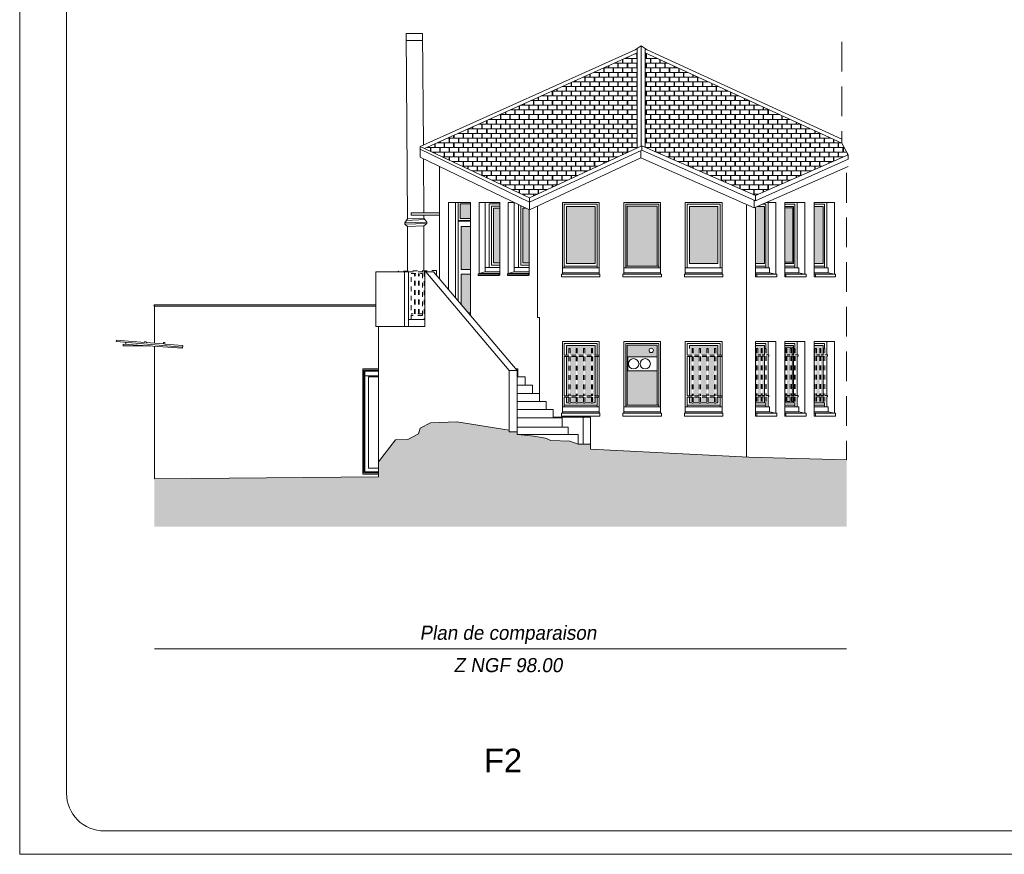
# Model space of a CAD drawing. Extents: x 1304067 to 1304684, y 94 to 123.
# Tile 5 of 57: x 1304114 to 1304135, y 94 to 111. Entities that reach past the tile are written whole.
import ezdxf
from ezdxf.enums import TextEntityAlignment as Align

# ---------------------------------------------------------------- set-up
doc = ezdxf.new("R2010")
doc.units = 0
doc.header["$LTSCALE"] = 0.1
doc.linetypes.add('CACHE', pattern=[9.525, 6.35, -3.175])
doc.linetypes.add('Grille', pattern=[0.4, 0.2, -0.2])
doc.layers.get('0').update_dxf_attribs({"lineweight": 9})
for name, color, linetype, lineweight in [('0_Cadre', 7, 'Continuous', 9), ('_Alti', 115, 'Continuous', 9), ('_Fenêtres', 39, 'Continuous', 9), ('_Fenêtres_Habillage', 7, 'Continuous', 9), ('_Portes', 39, 'Continuous', 9), ('_TN', 37, 'Continuous', 9), ('_Toiture', 250, 'Continuous', 9), ('Bâti_Ligne', 7, 'Continuous', 9), ('Equipement façade', 251, 'Continuous', 9), ('Garde-corps', 251, 'Grille', 9), ('Habillage façade', 251, 'Continuous', 9)]:
    doc.layers.add(name, color=color, linetype=linetype, lineweight=lineweight)
doc.layers.add('_Toiture_Habillage', color=7, linetype='Continuous', lineweight=9, true_color=0xa84e24)
doc.styles.add('ECRITURE2', font='BKANT.TTF', dxfattribs={"width": 1.001, "oblique": 18})
doc.styles.get("Standard").update_dxf_attribs({"font": 'arial.ttf'})
pattern_1 = [(90, (0, 0), (-0.2, 0.2), [0.1, -0.1]), (90, (0.008, 0), (-0.2, 0.2), [0.1, -0.1]), (0, (0, 0.1), (0.2, 0.2), [0.096, -0.104]), (0, (0.104, 0.1), (0.2, 0.2), [0.096, -0.104]), (90, (0.096, 0.1), (-0.2, 0.2), [0.1, -0.1]), (90, (0.104, 0.1), (-0.2, 0.2), [0.1, -0.1]), (0, (0.008, 0), (0.2, 0.2), [0.192, -0.008])]

msp = doc.modelspace()

# ---------------------------------------------------------------- hatches: boundary and pattern name
at = {"layer": '_Fenêtres_Habillage'}
h = msp.add_hatch(color=155, dxfattribs=at)
h.dxf.hatch_style = 1
h.set_gradient(color1=(76, 114, 153), name='CYLINDER')
h.paths.add_polyline_path([(1304123.258, 107.495), (1304123.033, 107.495), (1304123.033, 107.181), (1304123.258, 107.181)])
h = msp.add_hatch(color=155, dxfattribs=at)
h.dxf.hatch_style = 1
h.set_gradient(color1=(76, 114, 153), name='CYLINDER')
h.paths.add_polyline_path([(1304123.883, 107.407), (1304123.745, 107.407), (1304123.745, 106.236), (1304123.883, 106.236)])
h = msp.add_hatch(color=155, dxfattribs=at)
h.dxf.hatch_style = 1
h.set_gradient(color1=(76, 114, 153), name='CYLINDER')
h.paths.add_polyline_path([(1304124.508, 107.371), (1304124.432, 107.407), (1304124.37, 107.407), (1304124.37, 106.236), (1304124.508, 106.236)])
h = msp.add_hatch(color=155, dxfattribs=at)
h.dxf.hatch_style = 1
h.set_gradient(color1=(76, 114, 153), name='CYLINDER')
h.paths.add_polyline_path([(1304125.911, 107.442), (1304125.301, 107.442), (1304125.301, 106.221), (1304125.911, 106.221)])
h = msp.add_hatch(color=155, dxfattribs=at)
h.dxf.hatch_style = 1
h.set_gradient(color1=(76, 114, 153), name='CYLINDER')
h.paths.add_polyline_path([(1304127.24, 107.447), (1304126.598, 107.447), (1304126.598, 106.171), (1304127.24, 106.171)])
h = msp.add_hatch(color=155, dxfattribs=at)
h.dxf.hatch_style = 1
h.set_gradient(color1=(76, 114, 153), name='CYLINDER')
h.paths.add_polyline_path([(1304128.534, 107.442), (1304127.923, 107.442), (1304127.923, 106.221), (1304128.534, 106.221)])
h = msp.add_hatch(color=155, dxfattribs=at)
h.dxf.hatch_style = 1
h.set_gradient(color1=(76, 114, 153), name='CYLINDER')
h.paths.add_polyline_path([(1304129.524, 107.442), (1304129.371, 107.442), (1304129.336, 107.426), (1304129.336, 106.221), (1304129.524, 106.221)])
h = msp.add_hatch(color=155, dxfattribs=at)
h.dxf.hatch_style = 1
h.set_gradient(color1=(76, 114, 153), name='CYLINDER')
h.paths.add_polyline_path([(1304130.128, 107.412), (1304129.958, 107.412), (1304129.958, 106.251), (1304130.128, 106.251)])
h = msp.add_hatch(color=155, dxfattribs=at)
h.dxf.hatch_style = 1
h.set_gradient(color1=(76, 114, 153), name='CYLINDER')
h.paths.add_polyline_path([(1304130.776, 107.442), (1304130.588, 107.442), (1304130.588, 106.221), (1304130.776, 106.221)])
h = msp.add_hatch(color=155, dxfattribs=at)
h.dxf.hatch_style = 1
h.set_gradient(color1=(76, 114, 153), name='CYLINDER')
h.paths.add_polyline_path([(1304123.258, 107.017), (1304123.053, 107.017), (1304123.053, 106.099), (1304123.258, 106.099)])
h = msp.add_hatch(color=155, dxfattribs=at)
h.dxf.hatch_style = 1
h.set_gradient(color1=(76, 114, 153), name='CYLINDER')
h.paths.add_polyline_path([(1304123.258, 106), (1304123.053, 106), (1304123.053, 105.357), (1304123.212, 105.169), (1304123.258, 105.169)])
h = msp.add_hatch(color=155, dxfattribs=at)
h.dxf.hatch_style = 1
h.set_gradient(color1=(76, 114, 153), name='CYLINDER')
h.paths.add_polyline_path([(1304125.509, 104.243), (1304125.379, 104.243), (1304125.379, 103.399), (1304125.509, 103.399)])
h.paths.add_polyline_path([(1304125.669, 104.243), (1304125.534, 104.243), (1304125.534, 103.399), (1304125.669, 103.399)])
h.paths.add_polyline_path([(1304125.834, 104.243), (1304125.694, 104.243), (1304125.694, 103.399), (1304125.834, 103.399)])
h.paths.add_polyline_path([(1304125.911, 104.243), (1304125.86, 104.243), (1304125.86, 103.399), (1304125.911, 103.399)])
h.paths.add_polyline_path([(1304125.911, 104.473), (1304125.301, 104.473), (1304125.301, 104.272), (1304125.354, 104.272), (1304125.354, 104.409), (1304125.379, 104.409), (1304125.379, 104.272), (1304125.509, 104.272), (1304125.509, 104.409), (1304125.534, 104.409), (1304125.534, 104.272), (1304125.669, 104.272), (1304125.669, 104.409), (1304125.694, 104.409), (1304125.694, 104.272), (1304125.834, 104.272), (1304125.834, 104.409), (1304125.86, 104.409), (1304125.86, 104.272), (1304125.911, 104.272)])
h.paths.add_polyline_path([(1304125.301, 104.243), (1304125.301, 103.399), (1304125.354, 103.399), (1304125.354, 104.243)])
h.paths.add_polyline_path([(1304125.694, 103.253), (1304125.834, 103.253), (1304125.834, 103.37), (1304125.694, 103.37)])
h.paths.add_polyline_path([(1304125.301, 103.253), (1304125.354, 103.253), (1304125.354, 103.37), (1304125.301, 103.37)])
h.paths.add_polyline_path([(1304125.379, 103.253), (1304125.509, 103.253), (1304125.509, 103.37), (1304125.379, 103.37)])
h.paths.add_polyline_path([(1304125.86, 103.253), (1304125.911, 103.253), (1304125.911, 103.37), (1304125.86, 103.37)])
h.paths.add_polyline_path([(1304125.534, 103.253), (1304125.669, 103.253), (1304125.669, 103.37), (1304125.534, 103.37)])
h = msp.add_hatch(color=155, dxfattribs=at)
h.dxf.hatch_style = 1
h.set_gradient(color1=(76, 114, 153), name='CYLINDER')
h.paths.add_polyline_path([(1304127.24, 104.479), (1304126.598, 104.479), (1304126.598, 103.203), (1304127.24, 103.203), (1304127.24, 103.934), (1304126.61, 103.934), (1304126.61, 104.233), (1304127.24, 104.233)])
edge = h.paths.add_edge_path(flags=16)
edge.add_arc((1304127.109, 104.371), 0.0461, -180, 0, ccw=False)
edge.add_arc((1304127.109, 104.371), 0.0461, 0, 180, ccw=False)
h = msp.add_hatch(color=155, dxfattribs=at)
h.dxf.hatch_style = 1
h.set_gradient(color1=(76, 114, 153), name='CYLINDER')
h.paths.add_polyline_path([(1304128.136, 104.243), (1304128.007, 104.243), (1304128.007, 103.399), (1304128.136, 103.399)])
h.paths.add_polyline_path([(1304128.296, 104.243), (1304128.162, 104.243), (1304128.162, 103.399), (1304128.296, 103.399)])
h.paths.add_polyline_path([(1304128.461, 104.243), (1304128.322, 104.243), (1304128.322, 103.399), (1304128.461, 103.399)])
h.paths.add_polyline_path([(1304128.534, 104.243), (1304128.487, 104.243), (1304128.487, 103.399), (1304128.534, 103.399)])
h.paths.add_polyline_path([(1304128.534, 104.473), (1304127.923, 104.473), (1304127.923, 104.272), (1304127.981, 104.272), (1304127.981, 104.409), (1304128.007, 104.409), (1304128.007, 104.272), (1304128.136, 104.272), (1304128.136, 104.409), (1304128.162, 104.409), (1304128.162, 104.272), (1304128.296, 104.272), (1304128.296, 104.409), (1304128.322, 104.409), (1304128.322, 104.272), (1304128.461, 104.272), (1304128.461, 104.409), (1304128.487, 104.409), (1304128.487, 104.272), (1304128.534, 104.272)])
h.paths.add_polyline_path([(1304127.923, 104.243), (1304127.923, 103.399), (1304127.981, 103.399), (1304127.981, 104.243)])
h.paths.add_polyline_path([(1304128.322, 103.253), (1304128.461, 103.253), (1304128.461, 103.37), (1304128.322, 103.37)])
h.paths.add_polyline_path([(1304127.923, 103.253), (1304127.981, 103.253), (1304127.981, 103.37), (1304127.923, 103.37)])
h.paths.add_polyline_path([(1304128.007, 103.253), (1304128.136, 103.253), (1304128.136, 103.37), (1304128.007, 103.37)])
h.paths.add_polyline_path([(1304128.487, 103.253), (1304128.534, 103.253), (1304128.534, 103.37), (1304128.487, 103.37)])
h.paths.add_polyline_path([(1304128.162, 103.253), (1304128.296, 103.253), (1304128.296, 103.37), (1304128.162, 103.37)])
h = msp.add_hatch(color=155, dxfattribs=at)
h.dxf.hatch_style = 1
h.set_gradient(color1=(76, 114, 153), name='CYLINDER')
h.paths.add_polyline_path([(1304129.382, 104.248), (1304129.453, 104.248), (1304129.453, 103.407), (1304129.382, 103.407)])
h.paths.add_polyline_path([(1304129.336, 104.277), (1304129.336, 104.473), (1304129.524, 104.473), (1304129.524, 104.277), (1304129.478, 104.277), (1304129.478, 104.414), (1304129.453, 104.414), (1304129.453, 104.277), (1304129.382, 104.277), (1304129.382, 104.414), (1304129.357, 104.414), (1304129.357, 104.277)])
h.paths.add_polyline_path([(1304129.524, 104.248), (1304129.524, 103.407), (1304129.478, 103.407), (1304129.478, 104.248)])
h.paths.add_polyline_path([(1304129.336, 103.407), (1304129.336, 104.248), (1304129.357, 104.248), (1304129.357, 103.407)])
h.paths.add_polyline_path([(1304129.453, 103.253), (1304129.382, 103.253), (1304129.382, 103.379), (1304129.453, 103.379)])
h.paths.add_polyline_path([(1304129.357, 103.253), (1304129.336, 103.253), (1304129.336, 103.379), (1304129.357, 103.379)])
h.paths.add_polyline_path([(1304129.524, 103.379), (1304129.524, 103.253), (1304129.478, 103.253), (1304129.478, 103.379)])
h = msp.add_hatch(color=155, dxfattribs=at)
h.dxf.hatch_style = 1
h.set_gradient(color1=(76, 114, 153), name='CYLINDER')
h.paths.add_polyline_path([(1304130.005, 104.248), (1304130.075, 104.248), (1304130.075, 103.407), (1304130.005, 103.407)])
h.paths.add_polyline_path([(1304129.958, 104.277), (1304129.958, 104.443), (1304130.128, 104.443), (1304130.128, 104.277), (1304130.101, 104.277), (1304130.101, 104.414), (1304130.075, 104.414), (1304130.075, 104.277), (1304130.005, 104.277), (1304130.005, 104.414), (1304129.979, 104.414), (1304129.979, 104.277)])
h.paths.add_polyline_path([(1304130.128, 104.248), (1304130.128, 103.407), (1304130.101, 103.407), (1304130.101, 104.248)])
h.paths.add_polyline_path([(1304129.958, 103.407), (1304129.958, 104.248), (1304129.979, 104.248), (1304129.979, 103.407)])
h.paths.add_polyline_path([(1304130.075, 103.283), (1304130.005, 103.283), (1304130.005, 103.379), (1304130.075, 103.379)])
h.paths.add_polyline_path([(1304129.979, 103.283), (1304129.958, 103.283), (1304129.958, 103.379), (1304129.979, 103.379)])
h.paths.add_polyline_path([(1304130.128, 103.379), (1304130.128, 103.283), (1304130.101, 103.283), (1304130.101, 103.379)])
h = msp.add_hatch(color=155, dxfattribs=at)
h.dxf.hatch_style = 1
h.set_gradient(color1=(76, 114, 153), name='CYLINDER')
h.paths.add_polyline_path([(1304130.634, 104.248), (1304130.705, 104.248), (1304130.705, 103.407), (1304130.634, 103.407)])
h.paths.add_polyline_path([(1304130.588, 104.277), (1304130.588, 104.473), (1304130.776, 104.473), (1304130.776, 104.277), (1304130.73, 104.277), (1304130.73, 104.414), (1304130.705, 104.414), (1304130.705, 104.277), (1304130.634, 104.277), (1304130.634, 104.414), (1304130.609, 104.414), (1304130.609, 104.277)])
h.paths.add_polyline_path([(1304130.776, 104.248), (1304130.776, 103.407), (1304130.73, 103.407), (1304130.73, 104.248)])
h.paths.add_polyline_path([(1304130.588, 103.407), (1304130.588, 104.248), (1304130.609, 104.248), (1304130.609, 103.407)])
h.paths.add_polyline_path([(1304130.705, 103.253), (1304130.634, 103.253), (1304130.634, 103.379), (1304130.705, 103.379)])
h.paths.add_polyline_path([(1304130.609, 103.253), (1304130.588, 103.253), (1304130.588, 103.379), (1304130.609, 103.379)])
h.paths.add_polyline_path([(1304130.776, 103.379), (1304130.776, 103.253), (1304130.73, 103.253), (1304130.73, 103.379)])
at = {"layer": '_TN'}
h = msp.add_hatch(dxfattribs=at)
h.set_pattern_fill('G_GEOLOG_2', color=256, scale=0.5)
h.set_pattern_definition([(0, (0, 0), (0.5, 0.5), [0.125, -0.375]), (0, (0, 0.05), (0.5, 0.5), [0.125, -0.375]), (90, (0.3, 0.1), (-0.5, 0.5), [0.125, -0.375]), (90, (0.35, 0.1), (-0.5, 0.5), [0.125, -0.375]), (45, (0.375, 0.05), (6e-17, 0.50000000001), [0.125, -0.582106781]), (45, (0.41, 0.015), (6e-17, 0.50000000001), [0.125, -0.582106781]), (135, (0.25, 0.275), (-0.50000000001, 6e-17), [0.125, -0.582106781]), (135, (0.285, 0.31), (-0.50000000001, 6e-17), [0.125, -0.582106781]), (26.5650512, (0.375, 0.275), (0.5, 2e-10), [0.125, -0.9930339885]), (26.5650512, (0.395, 0.23), (0.5, 2e-10), [0.125, -0.9930339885]), (26.5650512, (0.175, 0.475), (0.5, 2e-10), [0.125, -0.9930339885]), (26.5650512, (0.195, 0.43), (0.5, 2e-10), [0.125, -0.9930339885]), (63.43494882, (0.125, 0.125), (2.5e-11, 0.5), [0.125, -0.9930339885]), (63.43494882, (0.17, 0.1), (2.5e-11, 0.5), [0.125, -0.9930339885]), (63.43494882, (0.07, 0.3), (2.5e-11, 0.5), [0.125, -0.9930339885]), (63.43494882, (0.025, 0.325), (2.5e-11, 0.5), [0.125, -0.9930339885]), (116.5650512, (0.445, 0.345), (-2e-10, 0.5), [0.125, -0.9930339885]), (116.5650512, (0.4, 0.325), (-2e-10, 0.5), [0.125, -0.9930339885]), (153.43494882, (0.075, 0.125), (-0.5, 2.5e-11), [0.125, -0.9930339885]), (153.43494882, (0.095, 0.17), (-0.5, 2.5e-11), [0.125, -0.9930339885])])
h.paths.add_polyline_path([(1304131.275, 102.036), (1304129.142, 102.092), (1304129.142, 102.094), (1304125.813, 102.264), (1304125.813, 102.367), (1304125.658, 102.367), (1304125.552, 102.367), (1304125.373, 102.432), (1304124.969, 102.445), (1304124.853, 102.499), (1304124.608, 102.541), (1304124.269, 102.574), (1304124.249, 102.574), (1304124.249, 102.636), (1304124.165, 102.636), (1304124.081, 102.636), (1304124.081, 102.672), (1304122.961, 102.846), (1304122.402, 102.822), (1304122.18, 102.709), (1304122.146, 102.591), (1304121.922, 102.473), (1304121.656, 102.462), (1304121.295, 101.996), (1304121.295, 101.672), (1304116.514, 101.629), (1304116.514, 100.611), (1304131.275, 100.611)])
at = {"layer": '_Toiture_Habillage'}
h = msp.add_hatch(dxfattribs=at)
h.set_pattern_fill('G_TUILE_6', color=256, scale=0.2)
h.set_pattern_definition(pattern_1)
h.paths.add_polyline_path([(1304126.811, 110.721), (1304122.273, 108.678), (1304124.517, 107.624), (1304126.811, 108.688)])
h = msp.add_hatch(dxfattribs=at)
h.set_pattern_fill('G_TUILE_6', color=256, scale=0.2)
h.set_pattern_definition(pattern_1)
h.paths.add_polyline_path([(1304126.979, 110.719), (1304126.979, 108.703), (1304129.333, 107.675), (1304131.314, 108.544), (1304131.176, 108.791)])

# ---------------------------------------------------------------- linework, layer by layer
at = {"layer": '0_Cadre'}
msp.add_lwpolyline([(1304113.641, 123.32), (1304155.641, 123.32), (1304155.641, 93.62), (1304113.641, 93.62)], close=True, dxfattribs=at)
msp.add_lwpolyline([(1304115.441, 94.12), (1304154.341, 94.12, 0.414214), (1304155.141, 94.92), (1304155.141, 122.02, 0.414214), (1304154.341, 122.82), (1304115.441, 122.82, 0.414214), (1304114.641, 122.02), (1304114.641, 94.92, 0.414214)], format="xyb", close=True, dxfattribs=at)
at = {"layer": '_Alti'}
msp.add_line((1304116.514, 98), (1304131.275, 98), dxfattribs=at)
at = {"layer": '_Fenêtres', "elevation": 0}
for points in [[(1304123.883, 107.499), (1304123.653, 107.499), (1304123.653, 106.137)], [(1304123.883, 107.451), (1304123.701, 107.451), (1304123.701, 106.192), (1304123.883, 106.192)], [(1304123.883, 107.407), (1304123.745, 107.407), (1304123.745, 106.236), (1304123.883, 106.236)], [(1304124.278, 107.481), (1304124.278, 106.137)], [(1304124.34, 107.451), (1304124.326, 107.451), (1304124.326, 106.192), (1304124.508, 106.192)], [(1304124.432, 107.407), (1304124.37, 107.407), (1304124.37, 106.236), (1304124.508, 106.236)], [(1304125.255, 106.133), (1304125.255, 107.488), (1304125.957, 107.488), (1304125.957, 106.133)], [(1304126.566, 106.133), (1304126.566, 107.488), (1304127.269, 107.488), (1304127.269, 106.133)], [(1304127.877, 106.133), (1304127.877, 107.488), (1304128.58, 107.488), (1304128.58, 106.133)], [(1304123.883, 106.137), (1304123.565, 106.137)], [(1304124.508, 106.137), (1304124.19, 106.137)], [(1304125.957, 106.171), (1304125.255, 106.171)], [(1304127.269, 106.171), (1304126.566, 106.171)], [(1304125.255, 104.272), (1304125.255, 104.519), (1304125.957, 104.519), (1304125.957, 104.272)], [(1304125.301, 104.272), (1304125.301, 104.473), (1304125.911, 104.473), (1304125.911, 104.272)], [(1304126.566, 103.164), (1304126.566, 104.519), (1304127.269, 104.519), (1304127.269, 103.164)], [(1304127.877, 104.272), (1304127.877, 104.519), (1304128.58, 104.519), (1304128.58, 104.272)], [(1304127.923, 104.409), (1304127.923, 104.473), (1304128.534, 104.473), (1304128.534, 104.272)], [(1304125.255, 103.399), (1304125.255, 104.243)], [(1304125.301, 103.399), (1304125.301, 104.243)], [(1304125.911, 104.243), (1304125.911, 103.399)], [(1304125.957, 104.243), (1304125.957, 103.399)], [(1304127.877, 103.399), (1304127.877, 104.243)], [(1304127.923, 103.399), (1304127.923, 104.243)], [(1304128.534, 104.243), (1304128.534, 103.399)], [(1304128.58, 104.243), (1304128.58, 103.399)], [(1304125.255, 103.164), (1304125.255, 103.37)], [(1304125.354, 103.253), (1304125.301, 103.253), (1304125.301, 103.37)], [(1304125.911, 103.37), (1304125.911, 103.253), (1304125.86, 103.253)], [(1304125.957, 103.37), (1304125.957, 103.164)], [(1304127.877, 103.164), (1304127.877, 103.37)], [(1304127.981, 103.253), (1304127.923, 103.253), (1304127.923, 103.37)], [(1304128.534, 103.37), (1304128.534, 103.253), (1304128.487, 103.253)], [(1304128.58, 103.37), (1304128.58, 103.164)], [(1304125.957, 103.203), (1304125.255, 103.203)], [(1304125.509, 103.253), (1304125.379, 103.253)], [(1304125.669, 103.253), (1304125.534, 103.253)], [(1304125.834, 103.253), (1304125.694, 103.253)], [(1304127.269, 103.203), (1304126.566, 103.203)], [(1304128.58, 103.203), (1304127.877, 103.203)], [(1304128.136, 103.253), (1304128.007, 103.253)], [(1304128.296, 103.253), (1304128.162, 103.253)], [(1304128.461, 103.253), (1304128.322, 103.253)]]:
    msp.add_lwpolyline(points, dxfattribs=at)
for points in [[(1304125.911, 106.221), (1304125.301, 106.221), (1304125.301, 107.442), (1304125.911, 107.442)], [(1304127.24, 107.447), (1304126.598, 107.447), (1304126.598, 106.171), (1304127.24, 106.171)], [(1304128.534, 106.221), (1304127.923, 106.221), (1304127.923, 107.442), (1304128.534, 107.442)], [(1304127.24, 104.479), (1304126.598, 104.479), (1304126.598, 103.203), (1304127.24, 103.203)]]:
    msp.add_lwpolyline(points, close=True, dxfattribs=at)
at = {"layer": '_Fenêtres', "elevation": 0, "flags": 128}
for points in [[(1304129.336, 106.221), (1304129.524, 106.221), (1304129.524, 107.442), (1304129.371, 107.442)], [(1304129.476, 107.488), (1304129.553, 107.488), (1304129.553, 106.133)], [(1304129.958, 107.488), (1304130.175, 107.488), (1304130.175, 106.133)], [(1304129.958, 106.221), (1304130.147, 106.221), (1304130.147, 107.442), (1304129.958, 107.442)], [(1304129.958, 106.251), (1304130.128, 106.251), (1304130.128, 107.412), (1304129.958, 107.412)], [(1304130.588, 107.488), (1304130.804, 107.488), (1304130.804, 106.133)], [(1304130.588, 106.221), (1304130.776, 106.221), (1304130.776, 107.442), (1304130.588, 107.442)], [(1304129.553, 106.171), (1304129.336, 106.171)], [(1304130.175, 106.171), (1304129.958, 106.171)], [(1304130.804, 106.171), (1304130.588, 106.171)], [(1304129.336, 104.519), (1304129.553, 104.519), (1304129.553, 104.414)], [(1304129.524, 104.277), (1304129.524, 104.473), (1304129.336, 104.473)], [(1304129.958, 104.519), (1304130.175, 104.519), (1304130.175, 104.414)], [(1304130.147, 104.277), (1304130.147, 104.473), (1304129.958, 104.473)], [(1304130.128, 104.277), (1304130.128, 104.443), (1304129.958, 104.443)], [(1304130.588, 104.519), (1304130.804, 104.519), (1304130.804, 104.414)], [(1304130.776, 104.277), (1304130.776, 104.473), (1304130.588, 104.473)], [(1304128.534, 104.243), (1304128.534, 103.399)], [(1304129.524, 103.407), (1304129.524, 104.248)], [(1304130.128, 103.407), (1304130.128, 104.248)], [(1304130.147, 103.407), (1304130.147, 104.248)], [(1304130.776, 103.407), (1304130.776, 104.248)], [(1304129.478, 103.253), (1304129.524, 103.253), (1304129.524, 103.379)], [(1304130.101, 103.253), (1304130.147, 103.253), (1304130.147, 103.379)], [(1304130.101, 103.283), (1304130.128, 103.283), (1304130.128, 103.379)], [(1304130.73, 103.253), (1304130.776, 103.253), (1304130.776, 103.379)], [(1304129.336, 103.253), (1304129.357, 103.253)], [(1304129.553, 103.203), (1304129.336, 103.203)], [(1304129.382, 103.253), (1304129.453, 103.253)], [(1304129.553, 103.252), (1304129.553, 103.164)], [(1304129.958, 103.283), (1304129.979, 103.283)], [(1304129.958, 103.253), (1304129.979, 103.253)], [(1304130.175, 103.203), (1304129.958, 103.203)], [(1304130.005, 103.283), (1304130.075, 103.283)], [(1304130.005, 103.253), (1304130.075, 103.253)], [(1304130.175, 103.252), (1304130.175, 103.164)], [(1304130.588, 103.253), (1304130.609, 103.253)], [(1304130.804, 103.203), (1304130.588, 103.203)], [(1304130.634, 103.253), (1304130.705, 103.253)], [(1304130.804, 103.252), (1304130.804, 103.164)]]:
    msp.add_lwpolyline(points, dxfattribs=at)
at = {"layer": '_Portes', "linetype": 'Continuous', "elevation": 0}
for points in [[(1304122.989, 107.528), (1304122.989, 105.433)], [(1304123.258, 107.181), (1304123.033, 107.181), (1304123.033, 107.495), (1304123.258, 107.495)], [(1304122.989, 107.14), (1304123.258, 107.14)], [(1304122.989, 107.126), (1304123.258, 107.126)], [(1304123.258, 107.017), (1304123.053, 107.017), (1304123.053, 106.099)], [(1304123.053, 106.099), (1304123.258, 106.099)], [(1304123.053, 106), (1304123.053, 105.357)], [(1304123.053, 106), (1304123.258, 106)], [(1304123.258, 105.169), (1304123.212, 105.169)], [(1304121.295, 101.757), (1304120.981, 101.757), (1304120.981, 103.949), (1304121.295, 103.949)], [(1304121.295, 101.779), (1304121.003, 101.779), (1304121.003, 103.927), (1304121.295, 103.927)], [(1304121.003, 103.829), (1304121.295, 103.829)], [(1304121.295, 101.858), (1304121.083, 101.858), (1304121.083, 103.81), (1304121.295, 103.81)]]:
    msp.add_lwpolyline(points, dxfattribs=at)
at = {"layer": '_TN', "linetype": 'Continuous', "elevation": 0, "flags": 128}
for points in [[(1304121.295, 101.996), (1304121.656, 102.462), (1304121.922, 102.473), (1304122.146, 102.591), (1304122.18, 102.709), (1304122.402, 102.822), (1304122.961, 102.846), (1304124.081, 102.672)], [(1304124.081, 102.636), (1304124.165, 102.636), (1304124.249, 102.636), (1304124.249, 102.574), (1304124.269, 102.574), (1304124.608, 102.541), (1304124.853, 102.499), (1304124.969, 102.445), (1304125.373, 102.432), (1304125.552, 102.367), (1304125.658, 102.367), (1304125.813, 102.367), (1304125.813, 102.264), (1304129.195, 102.091), (1304131.275, 102.036)], [(1304116.514, 101.629), (1304121.295, 101.672)]]:
    msp.add_lwpolyline(points, dxfattribs=at)
at = {"layer": '_Toiture', "linetype": 'Continuous', "elevation": 0, "flags": 128}
for points in [[(1304122.18, 108.722), (1304126.765, 110.786)], [(1304122.273, 108.678), (1304126.811, 110.721)], [(1304126.765, 110.786), (1304126.893, 110.87)], [(1304126.811, 108.688), (1304126.811, 110.816)], [(1304126.895, 108.727), (1304126.893, 110.87)], [(1304127.026, 110.783), (1304126.893, 110.87)], [(1304126.979, 108.703), (1304126.979, 110.814)], [(1304126.979, 110.719), (1304131.176, 108.791)], [(1304127.026, 110.783), (1304131.176, 108.876)], [(1304124.517, 107.624), (1304122.18, 108.722)], [(1304122.18, 108.665), (1304122.18, 108.722)], [(1304129.333, 107.562), (1304126.91, 108.642), (1304124.517, 107.532), (1304122.18, 108.665)], [(1304124.517, 107.367), (1304122.182, 108.491), (1304122.182, 108.664)], [(1304124.517, 107.532), (1304124.517, 107.624), (1304126.91, 108.733), (1304129.333, 107.675), (1304129.333, 107.562)], [(1304126.89, 108.48), (1304126.89, 108.633)], [(1304126.91, 108.733), (1304126.91, 108.642)], [(1304124.517, 107.532), (1304124.517, 107.367), (1304126.89, 108.48), (1304129.306, 107.413), (1304129.306, 107.577)], [(1304129.333, 107.675), (1304131.314, 108.544)], [(1304129.333, 107.562), (1304131.314, 108.453)], [(1304129.306, 107.413), (1304131.307, 108.293)], [(1304115.7, 104.558), (1304115.702, 104.589)], [(1304115.702, 104.589), (1304116.308, 104.54), (1304116.309, 104.558)], [(1304115.7, 104.558), (1304117.116, 104.443)], [(1304115.849, 104.467), (1304115.851, 104.507)], [(1304115.849, 104.467), (1304116.432, 104.467)], [(1304115.851, 104.507), (1304117.114, 104.421)], [(1304115.908, 104.541), (1304115.905, 104.503)], [(1304116.309, 104.558), (1304116.338, 104.556)], [(1304116.338, 104.556), (1304116.337, 104.538), (1304116.708, 104.508), (1304116.71, 104.538)], [(1304116.71, 104.538), (1304116.739, 104.536)], [(1304116.739, 104.536), (1304116.737, 104.506), (1304117.118, 104.475)], [(1304117.114, 104.421), (1304117.118, 104.475)]]:
    msp.add_lwpolyline(points, dxfattribs=at)
at = {"layer": 'Bâti_Ligne', "linetype": 'CACHE', "elevation": 0, "flags": 128}
msp.add_lwpolyline([(1304131.176, 110.953), (1304131.176, 108.876), (1304131.176, 108.791), (1304131.314, 108.544), (1304131.314, 108.453), (1304131.307, 108.45), (1304131.307, 108.293), (1304131.275, 108.279), (1304131.275, 102.036)], dxfattribs=at)
at = {"layer": 'Bâti_Ligne', "linetype": 'Continuous', "elevation": 0, "flags": 128}
for points in [[(1304122.593, 108.293), (1304122.593, 105.901)], [(1304122.933, 107.528), (1304122.933, 105.499)], [(1304123.565, 107.528), (1304123.565, 106.046)], [(1304124.062, 106.014), (1304124.062, 107.528), (1304124.181, 107.528)], [(1304124.19, 107.524), (1304124.19, 106.046)], [(1304124.508, 107.371), (1304124.508, 106.014), (1304124.062, 106.014)], [(1304122.284, 106.048), (1304122.284, 104.88), (1304121.237, 104.88), (1304121.237, 106.048), (1304121.936, 106.048)], [(1304121.848, 106.048), (1304121.848, 104.88)], [(1304121.936, 106.048), (1304121.936, 104.88)], [(1304122.27, 106.048), (1304122.468, 106.048)], [(1304122.303, 106.048), (1304124.081, 103.945)], [(1304122.468, 106.048), (1304124.249, 103.944)], [(1304123.417, 105.997), (1304123.437, 106.014)], [(1304123.565, 106.046), (1304123.437, 106.014)], [(1304123.883, 106.046), (1304123.565, 106.046)], [(1304123.868, 105.997), (1304123.883, 106.014)], [(1304123.868, 105.966), (1304123.883, 105.978)], [(1304123.883, 106.014), (1304123.883, 105.978)], [(1304124.044, 105.997), (1304124.062, 106.014)], [(1304124.19, 106.046), (1304124.062, 106.014)], [(1304124.508, 106.046), (1304124.19, 106.046)], [(1304124.49, 105.997), (1304124.508, 106.014)], [(1304124.49, 105.966), (1304124.508, 105.978)], [(1304124.508, 105.978), (1304124.508, 106.014)], [(1304116.514, 105.34), (1304121.237, 105.34)], [(1304121.237, 105.316), (1304116.514, 105.316), (1304116.514, 104.523)], [(1304122.284, 105.032), (1304121.936, 105.032)], [(1304121.295, 101.67), (1304121.295, 104.88)], [(1304116.514, 104.462), (1304116.514, 101.629)], [(1304124.219, 103.98), (1304124.263, 103.98), (1304124.263, 103.803)], [(1304124.421, 103.803), (1304124.249, 103.803)], [(1304124.421, 103.803), (1304124.421, 103.626)], [(1304124.579, 103.626), (1304124.249, 103.626)], [(1304124.579, 103.626), (1304124.579, 103.452)], [(1304124.729, 103.452), (1304124.249, 103.452)], [(1304124.867, 103.109), (1304124.867, 103.277), (1304124.249, 103.277)], [(1304125.017, 102.931), (1304125.017, 103.109), (1304124.249, 103.109)], [(1304124.257, 102.931), (1304125.211, 102.931)], [(1304125.211, 102.931), (1304125.211, 102.733)], [(1304125.552, 102.574), (1304125.552, 102.367)]]:
    msp.add_lwpolyline(points, dxfattribs=at)
at = {"layer": 'Bâti_Ligne', "linetype": 'Continuous', "elevation": 0}
for points in [[(1304122.789, 105.67), (1304122.789, 107.528), (1304123.258, 107.528), (1304123.258, 105.115)], [(1304121.295, 101.732), (1304120.957, 101.732), (1304120.957, 103.974), (1304121.295, 103.974)]]:
    msp.add_lwpolyline(points, dxfattribs=at)
at = {"layer": 'Bâti_Ligne', "linetype": 'Continuous', "elevation": 0, "flags": 128}
for points in [[(1304123.437, 106.014), (1304123.437, 107.528), (1304123.883, 107.528), (1304123.883, 106.014)], [(1304123.417, 105.997), (1304123.868, 105.997), (1304123.868, 105.966), (1304123.417, 105.966)], [(1304124.044, 105.997), (1304124.49, 105.997), (1304124.49, 105.966), (1304124.044, 105.966)]]:
    msp.add_lwpolyline(points, close=True, dxfattribs=at)
at = {"layer": 'Bâti_Ligne', "elevation": 0}
for points in [[(1304125.215, 107.528), (1304125.997, 107.528), (1304125.997, 105.996), (1304125.215, 105.996)], [(1304129.958, 105.996), (1304130.388, 105.996), (1304130.388, 107.528), (1304129.958, 107.528)], [(1304130.588, 105.996), (1304131.018, 105.996), (1304131.018, 107.528), (1304130.588, 107.528)], [(1304125.215, 104.559), (1304125.997, 104.559), (1304125.997, 103.028), (1304125.215, 103.028)], [(1304129.336, 103.028), (1304129.766, 103.028), (1304129.766, 104.559), (1304129.336, 104.559)], [(1304129.958, 103.028), (1304130.388, 103.028), (1304130.388, 104.559), (1304129.958, 104.559)], [(1304130.588, 103.028), (1304131.018, 103.028), (1304131.018, 104.559), (1304130.588, 104.559)]]:
    msp.add_lwpolyline(points, close=True, dxfattribs=at)
at = {"layer": 'Bâti_Ligne', "elevation": 0, "flags": 128}
for points in [[(1304126.526, 107.528), (1304127.309, 107.528), (1304127.309, 105.996), (1304126.526, 105.996)], [(1304127.837, 107.528), (1304128.62, 107.528), (1304128.62, 105.996), (1304127.837, 105.996)], [(1304126.017, 105.996), (1304125.195, 105.996), (1304125.195, 105.939), (1304126.017, 105.939)], [(1304127.329, 105.996), (1304126.506, 105.996), (1304126.506, 105.939), (1304127.329, 105.939)], [(1304128.64, 105.996), (1304127.817, 105.996), (1304127.817, 105.939), (1304128.64, 105.939)], [(1304129.336, 105.996), (1304129.79, 105.996), (1304129.79, 105.939), (1304129.336, 105.939)], [(1304129.958, 105.996), (1304130.413, 105.996), (1304130.413, 105.939), (1304129.958, 105.939)], [(1304130.588, 105.996), (1304131.042, 105.996), (1304131.042, 105.939), (1304130.588, 105.939)], [(1304126.526, 104.559), (1304127.309, 104.559), (1304127.309, 103.028), (1304126.526, 103.028)], [(1304127.837, 104.559), (1304128.62, 104.559), (1304128.62, 103.028), (1304127.837, 103.028)], [(1304126.017, 103.028), (1304125.195, 103.028), (1304125.195, 102.97), (1304126.017, 102.97)], [(1304127.329, 103.028), (1304126.506, 103.028), (1304126.506, 102.97), (1304127.329, 102.97)], [(1304128.64, 103.028), (1304127.817, 103.028), (1304127.817, 102.97), (1304128.64, 102.97)], [(1304129.336, 103.028), (1304129.79, 103.028), (1304129.79, 102.97), (1304129.336, 102.97)], [(1304129.958, 103.028), (1304130.413, 103.028), (1304130.413, 102.97), (1304129.958, 102.97)], [(1304130.588, 103.028), (1304131.042, 103.028), (1304131.042, 102.97), (1304130.588, 102.97)]]:
    msp.add_lwpolyline(points, close=True, dxfattribs=at)
at = {"layer": 'Bâti_Ligne', "elevation": 0}
msp.add_lwpolyline([(1304129.336, 107.426), (1304129.336, 105.996), (1304129.766, 105.996), (1304129.766, 107.528), (1304129.567, 107.528)], dxfattribs=at)
at = {"layer": 'Bâti_Ligne', "elevation": 0, "flags": 128}
for points in [[(1304129.603, 107.528), (1304129.603, 106.133)], [(1304130.225, 107.528), (1304130.225, 106.133)], [(1304130.855, 107.528), (1304130.855, 106.133)], [(1304124.729, 103.277), (1304124.729, 105.069), (1304124.685, 105.069), (1304124.685, 107.442)], [(1304129.142, 107.469), (1304129.142, 102.094)], [(1304125.215, 106.133), (1304125.997, 106.133)], [(1304126.526, 106.133), (1304127.309, 106.133)], [(1304127.837, 106.133), (1304128.62, 106.133)], [(1304129.336, 106.028), (1304129.635, 106.028), (1304129.635, 106.133), (1304129.336, 106.133)], [(1304129.958, 106.028), (1304130.258, 106.028), (1304130.258, 106.133), (1304129.958, 106.133)], [(1304130.588, 106.028), (1304130.887, 106.028), (1304130.887, 106.133), (1304130.588, 106.133)], [(1304125.215, 106.028), (1304125.997, 106.028)], [(1304126.526, 106.028), (1304127.309, 106.028)], [(1304127.837, 106.028), (1304128.62, 106.028)], [(1304129.36, 105.996), (1304129.36, 105.939)], [(1304129.766, 105.996), (1304129.635, 106.028)], [(1304129.983, 105.996), (1304129.983, 105.939)], [(1304130.388, 105.996), (1304130.258, 106.028)], [(1304130.612, 105.996), (1304130.612, 105.939)], [(1304131.018, 105.996), (1304130.887, 106.028)], [(1304129.603, 104.559), (1304129.603, 104.277)], [(1304130.225, 104.559), (1304130.225, 104.277)], [(1304130.855, 104.559), (1304130.855, 104.277)], [(1304129.603, 104.248), (1304129.603, 103.407)], [(1304130.225, 104.248), (1304130.225, 103.407)], [(1304130.855, 104.248), (1304130.855, 103.407)], [(1304124.081, 103.945), (1304124.081, 102.636)], [(1304124.249, 103.944), (1304124.081, 103.945)], [(1304124.249, 103.944), (1304124.249, 102.636)], [(1304129.603, 103.379), (1304129.603, 103.164)], [(1304130.225, 103.379), (1304130.225, 103.164)], [(1304130.855, 103.379), (1304130.855, 103.164)], [(1304125.215, 103.164), (1304125.997, 103.164)], [(1304126.526, 103.164), (1304127.309, 103.164)], [(1304127.837, 103.164), (1304128.62, 103.164)], [(1304129.336, 103.06), (1304129.635, 103.06), (1304129.635, 103.164), (1304129.336, 103.164)], [(1304129.958, 103.06), (1304130.258, 103.06), (1304130.258, 103.164), (1304129.958, 103.164)], [(1304130.588, 103.06), (1304130.887, 103.06), (1304130.887, 103.164), (1304130.588, 103.164)], [(1304125.813, 102.949), (1304125.017, 102.949)], [(1304125.215, 103.06), (1304125.997, 103.06)], [(1304125.658, 102.949), (1304125.658, 102.367)], [(1304125.813, 102.949), (1304125.813, 102.367)], [(1304126.526, 103.06), (1304127.309, 103.06)], [(1304127.837, 103.06), (1304128.62, 103.06)], [(1304129.36, 103.028), (1304129.36, 102.97)], [(1304129.766, 103.028), (1304129.635, 103.06)], [(1304129.983, 103.028), (1304129.983, 102.97)], [(1304130.388, 103.028), (1304130.258, 103.06)], [(1304130.612, 103.028), (1304130.612, 102.97)], [(1304131.018, 103.028), (1304130.887, 103.06)], [(1304124.249, 102.731), (1304125.336, 102.733), (1304125.336, 102.574)], [(1304124.269, 102.574), (1304125.552, 102.574)]]:
    msp.add_lwpolyline(points, dxfattribs=at)
at = {"layer": 'Bâti_Ligne', "linetype": 'Continuous', "elevation": 0, "flags": 128}
msp.add_lwpolyline([(1304116.514, 105.34, 0.809847), (1304116.514, 105.316)], format="xyb", dxfattribs=at)
at = {"layer": 'Equipement façade', "linetype": 'Continuous', "elevation": 0, "flags": 128}
for points in [[(1304121.913, 107.174), (1304121.883, 111.129)], [(1304122.233, 111.129), (1304121.883, 111.129)], [(1304122.251, 108.754), (1304122.233, 111.129)], [(1304122.233, 110.985), (1304121.883, 110.985)], [(1304122.262, 107.304), (1304122.253, 108.456)], [(1304121.913, 107.174), (1304121.852, 107.092), (1304121.852, 107.065), (1304121.913, 107.013)], [(1304122.324, 107.108), (1304121.852, 107.092)], [(1304122.285, 107.161), (1304121.89, 107.143)], [(1304122.263, 107.19), (1304121.913, 107.174)], [(1304121.99, 107.304), (1304122.593, 107.304)], [(1304121.99, 107.254), (1304121.99, 107.304)], [(1304121.99, 107.254), (1304122.593, 107.254)], [(1304122.263, 107.19), (1304122.263, 107.254)], [(1304122.263, 107.19), (1304122.324, 107.108), (1304122.324, 107.081), (1304122.263, 107.029)], [(1304122.324, 107.081), (1304121.852, 107.065)], [(1304121.913, 107.013), (1304122.263, 107.029)], [(1304121.913, 106.064), (1304121.913, 107.013)], [(1304122.263, 106.069), (1304122.263, 107.029)]]:
    msp.add_lwpolyline(points, dxfattribs=at)
at = {"layer": 'Garde-corps', "elevation": 0}
for points in [[(1304122.528, 106.073), (1304121.712, 106.062)], [(1304121.712, 106.062), (1304121.712, 106.048)], [(1304122.528, 106.073), (1304122.528, 105.978)], [(1304121.936, 106.048), (1304122.27, 106.048)], [(1304121.992, 106.013), (1304122.231, 106.013)], [(1304121.992, 105.032), (1304121.992, 106.013)], [(1304122.061, 105.153), (1304122.061, 106.013)], [(1304122.076, 105.153), (1304122.076, 106.013)], [(1304122.149, 105.153), (1304122.149, 106.013)], [(1304122.164, 105.153), (1304122.164, 106.013)], [(1304122.231, 106.013), (1304122.231, 105.032)], [(1304122.27, 106.048), (1304122.27, 105.032)], [(1304122.231, 105.153), (1304122.231, 105.153), (1304121.993, 105.153)], [(1304122.231, 105.113), (1304121.993, 105.113)]]:
    msp.add_lwpolyline(points, dxfattribs=at)
at = {"layer": 'Garde-corps', "elevation": 0, "flags": 128}
for points in [[(1304125.379, 104.409), (1304125.354, 104.409)], [(1304125.354, 104.409), (1304125.354, 104.272)], [(1304125.379, 104.409), (1304125.379, 104.272)], [(1304125.534, 104.409), (1304125.509, 104.409)], [(1304125.509, 104.409), (1304125.509, 104.272)], [(1304125.534, 104.409), (1304125.534, 104.272)], [(1304125.694, 104.409), (1304125.669, 104.409)], [(1304125.669, 104.409), (1304125.669, 104.272)], [(1304125.694, 104.409), (1304125.694, 104.272)], [(1304125.834, 104.409), (1304125.834, 104.272)], [(1304125.86, 104.409), (1304125.834, 104.409)], [(1304125.86, 104.409), (1304125.86, 104.272)], [(1304128.007, 104.409), (1304127.981, 104.409)], [(1304127.981, 104.409), (1304127.981, 104.272)], [(1304128.007, 104.409), (1304128.007, 104.272)], [(1304128.162, 104.409), (1304128.136, 104.409)], [(1304128.136, 104.409), (1304128.136, 104.272)], [(1304128.162, 104.409), (1304128.162, 104.272)], [(1304128.322, 104.409), (1304128.296, 104.409)], [(1304128.296, 104.409), (1304128.296, 104.272)], [(1304128.322, 104.409), (1304128.322, 104.272)], [(1304128.461, 104.409), (1304128.461, 104.272)], [(1304128.487, 104.409), (1304128.461, 104.409)], [(1304128.487, 104.409), (1304128.487, 104.272)], [(1304129.357, 104.414), (1304129.357, 104.277)], [(1304129.357, 104.414), (1304129.382, 104.414)], [(1304129.382, 104.414), (1304129.382, 104.277)], [(1304129.453, 104.414), (1304129.478, 104.414)], [(1304129.453, 104.414), (1304129.453, 104.277)], [(1304129.478, 104.414), (1304129.478, 104.277)], [(1304129.535, 104.414), (1304129.561, 104.414)], [(1304129.535, 104.414), (1304129.535, 104.277)], [(1304129.561, 104.414), (1304129.561, 104.277)], [(1304129.979, 104.414), (1304129.979, 104.277)], [(1304129.979, 104.414), (1304130.005, 104.414)], [(1304130.005, 104.414), (1304130.005, 104.277)], [(1304130.075, 104.414), (1304130.101, 104.414)], [(1304130.075, 104.414), (1304130.075, 104.277)], [(1304130.101, 104.414), (1304130.101, 104.277)], [(1304130.158, 104.414), (1304130.183, 104.414)], [(1304130.158, 104.414), (1304130.158, 104.277)], [(1304130.183, 104.414), (1304130.183, 104.277)], [(1304130.609, 104.414), (1304130.609, 104.277)], [(1304130.609, 104.414), (1304130.634, 104.414)], [(1304130.634, 104.414), (1304130.634, 104.277)], [(1304130.705, 104.414), (1304130.73, 104.414)], [(1304130.705, 104.414), (1304130.705, 104.277)], [(1304130.73, 104.414), (1304130.73, 104.277)], [(1304130.787, 104.414), (1304130.813, 104.414)], [(1304130.787, 104.414), (1304130.787, 104.277)], [(1304130.813, 104.414), (1304130.813, 104.277)], [(1304125.354, 104.272), (1304125.215, 104.272)], [(1304125.354, 104.243), (1304125.215, 104.243)], [(1304125.354, 104.243), (1304125.354, 103.399)], [(1304125.509, 104.272), (1304125.379, 104.272)], [(1304125.509, 104.243), (1304125.379, 104.243)], [(1304125.379, 104.243), (1304125.379, 103.399)], [(1304125.509, 104.243), (1304125.509, 103.399)], [(1304125.669, 104.272), (1304125.534, 104.272)], [(1304125.669, 104.243), (1304125.534, 104.243)], [(1304125.534, 104.243), (1304125.534, 103.399)], [(1304125.669, 104.243), (1304125.669, 103.399)], [(1304125.834, 104.272), (1304125.694, 104.272)], [(1304125.834, 104.243), (1304125.694, 104.243)], [(1304125.694, 104.243), (1304125.694, 103.399)], [(1304125.834, 104.243), (1304125.834, 103.399)], [(1304125.997, 104.272), (1304125.86, 104.272)], [(1304125.86, 104.243), (1304125.86, 103.399)], [(1304125.997, 104.243), (1304125.86, 104.243)], [(1304127.981, 104.272), (1304127.837, 104.272)], [(1304127.981, 104.243), (1304127.837, 104.243)], [(1304127.981, 104.243), (1304127.981, 103.399)], [(1304128.136, 104.272), (1304128.007, 104.272)], [(1304128.136, 104.243), (1304128.007, 104.243)], [(1304128.007, 104.243), (1304128.007, 103.399)], [(1304128.136, 104.243), (1304128.136, 103.399)], [(1304128.296, 104.272), (1304128.162, 104.272)], [(1304128.296, 104.243), (1304128.162, 104.243)], [(1304128.162, 104.243), (1304128.162, 103.399)], [(1304128.296, 104.243), (1304128.296, 103.399)], [(1304128.461, 104.272), (1304128.322, 104.272)], [(1304128.461, 104.243), (1304128.322, 104.243)], [(1304128.322, 104.243), (1304128.322, 103.399)], [(1304128.461, 104.243), (1304128.461, 103.399)], [(1304128.62, 104.272), (1304128.487, 104.272)], [(1304128.487, 104.243), (1304128.487, 103.399)], [(1304128.62, 104.243), (1304128.487, 104.243)], [(1304129.336, 104.277), (1304129.357, 104.277)], [(1304129.336, 104.248), (1304129.357, 104.248)], [(1304129.357, 104.248), (1304129.357, 103.407)], [(1304129.382, 104.277), (1304129.453, 104.277)], [(1304129.382, 104.248), (1304129.382, 103.407)], [(1304129.382, 104.248), (1304129.453, 104.248)], [(1304129.453, 104.248), (1304129.453, 103.407)], [(1304129.478, 104.277), (1304129.535, 104.277)], [(1304129.478, 104.248), (1304129.478, 103.407)], [(1304129.478, 104.248), (1304129.535, 104.248)], [(1304129.535, 104.248), (1304129.535, 103.407)], [(1304129.561, 104.277), (1304129.62, 104.277), (1304129.62, 104.248), (1304129.561, 104.248)], [(1304129.561, 104.248), (1304129.561, 103.407)], [(1304129.958, 104.277), (1304129.979, 104.277)], [(1304129.958, 104.248), (1304129.979, 104.248)], [(1304129.979, 104.248), (1304129.979, 103.407)], [(1304130.005, 104.277), (1304130.075, 104.277)], [(1304130.005, 104.248), (1304130.005, 103.407)], [(1304130.005, 104.248), (1304130.075, 104.248)], [(1304130.075, 104.248), (1304130.075, 103.407)], [(1304130.101, 104.277), (1304130.158, 104.277)], [(1304130.101, 104.248), (1304130.101, 103.407)], [(1304130.101, 104.248), (1304130.158, 104.248)], [(1304130.158, 104.248), (1304130.158, 103.407)], [(1304130.183, 104.277), (1304130.243, 104.277), (1304130.243, 104.248), (1304130.183, 104.248)], [(1304130.183, 104.248), (1304130.183, 103.407)], [(1304130.588, 104.277), (1304130.609, 104.277)], [(1304130.588, 104.248), (1304130.609, 104.248)], [(1304130.609, 104.248), (1304130.609, 103.407)], [(1304130.634, 104.277), (1304130.705, 104.277)], [(1304130.634, 104.248), (1304130.634, 103.407)], [(1304130.634, 104.248), (1304130.705, 104.248)], [(1304130.705, 104.248), (1304130.705, 103.407)], [(1304130.73, 104.277), (1304130.787, 104.277)], [(1304130.73, 104.248), (1304130.73, 103.407)], [(1304130.73, 104.248), (1304130.787, 104.248)], [(1304130.787, 104.248), (1304130.787, 103.407)], [(1304130.813, 104.277), (1304130.872, 104.277), (1304130.872, 104.248), (1304130.813, 104.248)], [(1304130.813, 104.248), (1304130.813, 103.407)], [(1304125.354, 103.399), (1304125.215, 103.399)], [(1304125.354, 103.37), (1304125.215, 103.37)], [(1304125.354, 103.37), (1304125.354, 103.244)], [(1304125.509, 103.399), (1304125.379, 103.399)], [(1304125.509, 103.37), (1304125.379, 103.37)], [(1304125.379, 103.37), (1304125.379, 103.244)], [(1304125.509, 103.37), (1304125.509, 103.244)], [(1304125.669, 103.399), (1304125.534, 103.399)], [(1304125.669, 103.37), (1304125.534, 103.37)], [(1304125.534, 103.37), (1304125.534, 103.244)], [(1304125.669, 103.37), (1304125.669, 103.244)], [(1304125.834, 103.399), (1304125.694, 103.399)], [(1304125.834, 103.37), (1304125.694, 103.37)], [(1304125.694, 103.37), (1304125.694, 103.244)], [(1304125.834, 103.37), (1304125.834, 103.244)], [(1304125.997, 103.399), (1304125.86, 103.399)], [(1304125.86, 103.37), (1304125.86, 103.244)], [(1304125.997, 103.37), (1304125.86, 103.37)], [(1304127.981, 103.399), (1304127.837, 103.399)], [(1304127.981, 103.37), (1304127.837, 103.37)], [(1304127.981, 103.37), (1304127.981, 103.244)], [(1304128.136, 103.399), (1304128.007, 103.399)], [(1304128.136, 103.37), (1304128.007, 103.37)], [(1304128.007, 103.37), (1304128.007, 103.244)], [(1304128.136, 103.37), (1304128.136, 103.244)], [(1304128.296, 103.399), (1304128.162, 103.399)], [(1304128.296, 103.37), (1304128.162, 103.37)], [(1304128.162, 103.37), (1304128.162, 103.244)], [(1304128.296, 103.37), (1304128.296, 103.244)], [(1304128.461, 103.399), (1304128.322, 103.399)], [(1304128.461, 103.37), (1304128.322, 103.37)], [(1304128.322, 103.37), (1304128.322, 103.244)], [(1304128.461, 103.37), (1304128.461, 103.244)], [(1304128.62, 103.399), (1304128.487, 103.399)], [(1304128.487, 103.37), (1304128.487, 103.244)], [(1304128.62, 103.37), (1304128.487, 103.37)], [(1304129.336, 103.407), (1304129.357, 103.407)], [(1304129.336, 103.379), (1304129.357, 103.379)], [(1304129.357, 103.379), (1304129.357, 103.252)], [(1304129.382, 103.407), (1304129.453, 103.407)], [(1304129.382, 103.379), (1304129.382, 103.252)], [(1304129.382, 103.379), (1304129.453, 103.379)], [(1304129.453, 103.379), (1304129.453, 103.252)], [(1304129.478, 103.407), (1304129.535, 103.407)], [(1304129.478, 103.379), (1304129.535, 103.379)], [(1304129.478, 103.379), (1304129.478, 103.252)], [(1304129.535, 103.379), (1304129.535, 103.252)], [(1304129.561, 103.407), (1304129.62, 103.407), (1304129.62, 103.379), (1304129.561, 103.379)], [(1304129.561, 103.379), (1304129.561, 103.252)], [(1304129.958, 103.407), (1304129.979, 103.407)], [(1304129.958, 103.379), (1304129.979, 103.379)], [(1304129.979, 103.379), (1304129.979, 103.252)], [(1304130.005, 103.407), (1304130.075, 103.407)], [(1304130.005, 103.379), (1304130.005, 103.252)], [(1304130.005, 103.379), (1304130.075, 103.379)], [(1304130.075, 103.379), (1304130.075, 103.252)], [(1304130.101, 103.407), (1304130.158, 103.407)], [(1304130.101, 103.379), (1304130.158, 103.379)], [(1304130.101, 103.379), (1304130.101, 103.252)], [(1304130.158, 103.379), (1304130.158, 103.252)], [(1304130.183, 103.407), (1304130.243, 103.407), (1304130.243, 103.379), (1304130.183, 103.379)], [(1304130.183, 103.379), (1304130.183, 103.252)], [(1304130.588, 103.407), (1304130.609, 103.407)], [(1304130.588, 103.379), (1304130.609, 103.379)], [(1304130.609, 103.379), (1304130.609, 103.252)], [(1304130.634, 103.407), (1304130.705, 103.407)], [(1304130.634, 103.379), (1304130.634, 103.252)], [(1304130.634, 103.379), (1304130.705, 103.379)], [(1304130.705, 103.379), (1304130.705, 103.252)], [(1304130.73, 103.407), (1304130.787, 103.407)], [(1304130.73, 103.379), (1304130.787, 103.379)], [(1304130.73, 103.379), (1304130.73, 103.252)], [(1304130.787, 103.379), (1304130.787, 103.252)], [(1304130.813, 103.407), (1304130.872, 103.407), (1304130.872, 103.379), (1304130.813, 103.379)], [(1304130.813, 103.379), (1304130.813, 103.252)], [(1304125.379, 103.244), (1304125.354, 103.244)], [(1304125.534, 103.244), (1304125.509, 103.244)], [(1304125.694, 103.244), (1304125.669, 103.244)], [(1304125.86, 103.244), (1304125.834, 103.244)], [(1304128.007, 103.244), (1304127.981, 103.244)], [(1304128.162, 103.244), (1304128.136, 103.244)], [(1304128.322, 103.244), (1304128.296, 103.244)], [(1304128.487, 103.244), (1304128.461, 103.244)], [(1304129.357, 103.252), (1304129.382, 103.252)], [(1304129.453, 103.252), (1304129.478, 103.252)], [(1304129.535, 103.252), (1304129.561, 103.252)], [(1304129.979, 103.252), (1304130.005, 103.252)], [(1304130.075, 103.252), (1304130.101, 103.252)], [(1304130.158, 103.252), (1304130.183, 103.252)], [(1304130.609, 103.252), (1304130.634, 103.252)], [(1304130.705, 103.252), (1304130.73, 103.252)], [(1304130.787, 103.252), (1304130.813, 103.252)]]:
    msp.add_lwpolyline(points, dxfattribs=at)
at = {"layer": 'Habillage façade', "linetype": 'Continuous', "elevation": 0, "flags": 128}
msp.add_lwpolyline([(1304127.24, 104.233), (1304126.61, 104.233), (1304126.61, 103.934), (1304127.24, 103.934)], dxfattribs=at)
at = {"layer": 'Habillage façade', "linetype": 'Continuous'}
for centre, radius in [((1304127.109, 104.371, 0), 0.0461), ((1304126.734, 104.085, 0), 0.11), ((1304126.982, 104.085, 0), 0.11)]:
    msp.add_circle(centre, radius, dxfattribs=at)

# ---------------------------------------------------------------- texts
msp.add_text('F2', height=0.5).set_placement((1304123.541, 95.372))
at = {"layer": '_Alti', "style": 'ECRITURE2', "oblique": 9}
for s, p in [('Plan de comparaison', (1304124.055, 98.346)), ('Z NGF 98.00', (1304124.055, 97.656))]:
    msp.add_text(s, height=0.3, dxfattribs=at).set_placement(p, align=Align.MIDDLE_CENTER)

doc.saveas('drawing.dxf')
